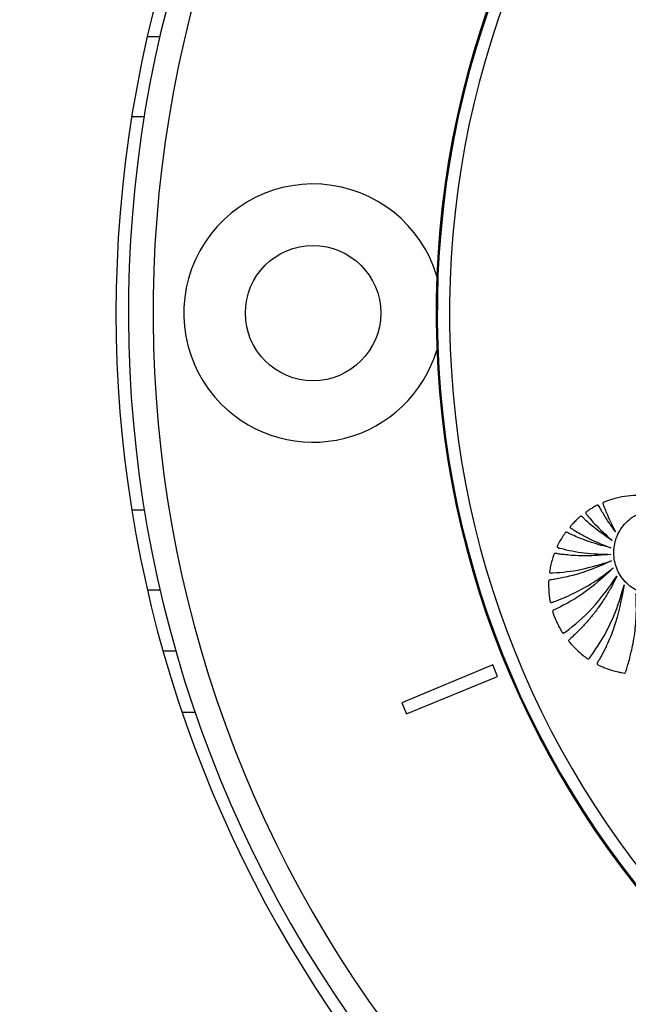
# Model space of a CAD drawing. Header units: millimetres. Extents: x 1471 to 17407, y 627 to 16320.
# Tile 33 of 74: x 3348 to 3447, y 10091 to 10252. Entities that reach past the tile are written whole.
import ezdxf

# ---------------------------------------------------------------- set-up
doc = ezdxf.new("R2010")
doc.units = ezdxf.units.MM
doc.header["$LTSCALE"] = 2
doc.layers.add('COMPONENT_GEOMETRY', color=7, linetype='Continuous')
doc.styles.add('SLDTEXTSTYLE0', font='TXT', dxfattribs={"width": 0.75})
doc.dimstyles.new('SLDDIMSTYLE1', dxfattribs={"dimtxt": 100, "dimasz": 6.604, "dimexe": 0, "dimexo": 0.0625, "dimgap": 25, "dimtad": 0, "dimtih": 1, "dimtoh": 1, "dimdec": 0, "dimrnd": 1e-09, "dimzin": 12, "dimdsep": 46, "dimtxsty": 'SLDTEXTSTYLE0', "dimsah": 1, "dimcen": 0.09, "dimadec": 0, "dimazin": 3, "dimtfac": 1, "dimtdec": 0, "dimtofl": 0, "dimtmove": 0, "dimatfit": 3, "dimfxl": 1, "dimfrac": 2, "dimtolj": 1, "dimtzin": 12, "dimarcsym": 0})

# ---------------------------------------------------------------- blocks, each defined once
blk = doc.blocks.new('_D_1')
at = {"layer": 'COMPONENT_GEOMETRY', "color": 7}
for p, q in [((8879.1, 12946.13), (8879.1, 8407.68)), ((2657.77, 9298.99), (2657.77, 8407.68)), ((5531.42, 8558.06), (5500.95, 8558.06)), ((5500.95, 8558.06), (5500.95, 8399.31)), ((6005.45, 8558.06), (6035.92, 8558.06)), ((6035.92, 8558.06), (6035.92, 8399.31)), ((2657.77, 8414.03), (5450.27, 8414.03)), ((8879.1, 8414.03), (6086.6, 8414.03)), ((5500.95, 8399.31), (5531.42, 8399.31)), ((6035.92, 8399.31), (6005.45, 8399.31))]:
    blk.add_line(p, q, dxfattribs=at)
for points in [[(2657.77, 8414.03), (2664.37, 8413.02), (2664.37, 8415.05)], [(8879.1, 8414.03), (8872.5, 8415.05), (8872.5, 8413.02)]]:
    blk.add_solid(points, dxfattribs=at)
at = {"layer": 'COMPONENT_GEOMETRY', "color": 7, "char_height": 100, "attachment_point": 1, "style": 'SLDTEXTSTYLE0'}
for s, insert in [('10\'2.47"', (5531.42, 8528.22)), ('3111', (5620.66, 8378.6))]:
    blk.add_mtext(s, dxfattribs=dict(at, insert=insert))

msp = doc.modelspace()

# ---------------------------------------------------------------- linework, layer by layer
at = {"color": 7, "linetype": 'Continuous', "lineweight": 25}
for p, q in [((3368.85, 10248.9), (3370.9, 10248.9)), ((3368.85, 10158.9), (3370.9, 10158.9)), ((3371.39, 10148.95), (3373.47, 10148.95)), ((3424.96, 10146.66), (3410.18, 10140.53)), ((3425.72, 10144.81), (3424.96, 10146.66)), ((3410.94, 10138.69), (3425.72, 10144.81)), ((3410.18, 10140.53), (3410.94, 10138.69))]:
    msp.add_line(p, q, dxfattribs=at)
at = {"color": 8, "linetype": 'Continuous', "lineweight": 25}
for p, q in [((3366.32, 10235.9), (3368.35, 10235.9)), ((3366.32, 10171.9), (3368.35, 10171.9)), ((3376.61, 10138.95), (3374.5, 10138.95))]:
    msp.add_line(p, q, dxfattribs=at)
at = {"color": 7, "linetype": 'Continuous', "lineweight": 25}
msp.add_circle((3395.77, 10203.9), 11, dxfattribs=at)
for centre, radius, start, end in [((3565.77, 10203.9), 202, 90, 24.5732), ((3565.77, 10203.9), 200, 65.6403, 24.3597), ((3565.77, 10203.9), 196, 66.0814, 23.9186), ((3565.77, 10203.9), 150, 91.6933, 358.3067), ((3565.77, 10203.9), 149.82, 91.6649, 358.3351), ((3565.77, 10203.9), 147.82, 92.3895, 357.6105), ((3395.77, 10203.9), 21, 16.6399, 225), ((3395.77, 10203.9), 21, 225, 343.3601)]:
    msp.add_arc(centre, radius, start, end, dxfattribs=at)
for points, knots in [([(3458.4, 10170.92), (3457.16, 10171.68), (3454.67, 10173.2), (3450.51, 10174.33), (3447.1, 10174.25), (3444.97, 10173.8), (3444.07, 10173.52), (3443.63, 10173.37), (3443.35, 10173.26), (3443.11, 10173.19), (3442.95, 10173.1), (3442.89, 10173.02), (3442.87, 10172.91), (3442.91, 10172.77), (3442.97, 10172.6), (3443.04, 10172.45), (3443.21, 10172.06), (3443.5, 10171.26), (3444.1, 10169.92), (3444.62, 10168.91), (3444.92, 10168.33)], [0, 0, 0, 0, 0.202229, 0.40583, 0.591312, 0.672977, 0.708933, 0.723066, 0.737203, 0.751346, 0.758346, 0.76153, 0.764796, 0.773005, 0.782354, 0.789655, 0.796108, 0.841429, 0.909394, 1, 1, 1, 1]), ([(3444.92, 10168.33), (3444.57, 10168.81), (3443.94, 10169.66), (3443.21, 10170.81), (3442.75, 10171.58), (3442.5, 10172.03), (3442.33, 10172.31), (3442.25, 10172.52), (3442.14, 10172.63), (3442.09, 10172.65), (3442.04, 10172.66), (3441.77, 10172.6), (3441.35, 10172.32), (3440.85, 10172.02), (3440.48, 10171.77), (3440.27, 10171.64), (3440.15, 10171.54), (3440.1, 10171.47), (3440.08, 10171.4), (3440.1, 10171.33), (3440.17, 10171.21), (3440.39, 10170.94), (3440.83, 10170.39), (3442.13, 10168.96), (3443.39, 10167.8), (3444.36, 10166.91)], [0, 0, 0, 0, 0.127698, 0.23016, 0.296705, 0.322542, 0.341876, 0.367198, 0.371042, 0.374711, 0.378669, 0.383491, 0.434305, 0.485479, 0.510406, 0.531464, 0.538702, 0.544566, 0.549073, 0.554075, 0.560071, 0.580208, 0.62816, 0.714057, 1, 1, 1, 1]), ([(3458.87, 10149.43), (3458.92, 10149.48), (3458.99, 10149.54), (3459.05, 10149.64), (3459.05, 10149.73), (3459, 10149.88), (3458.83, 10150.28), (3458.47, 10151.18), (3457.61, 10153.01), (3456.46, 10155.03), (3455.33, 10156.76), (3454.6, 10157.65), (3454.31, 10158.18), (3453.98, 10158.37), (3453.78, 10158.33), (3453.39, 10158.21), (3452.64, 10158.01), (3451.81, 10157.96), (3451.14, 10157.99), (3450.42, 10158.05), (3448.93, 10158.4), (3446.9, 10159.57), (3445.26, 10161.7), (3444.53, 10164.19), (3444.71, 10166.76), (3445.85, 10169.17), (3447.92, 10171.11), (3450.75, 10172.08), (3453.98, 10171.8), (3456.82, 10169.93), (3458.28, 10167.78), (3459.07, 10166.25), (3459.53, 10165.54), (3460.11, 10164.91), (3460.61, 10164.2), (3460.65, 10163.34), (3460.71, 10162.71), (3460.74, 10162.29), (3460.75, 10162.1), (3460.75, 10162.02), (3460.75, 10161.98), (3460.75, 10161.97), (3460.75, 10161.96), (3460.75, 10161.96), (3460.75, 10161.95), (3460.78, 10161.38), (3460.8, 10160.22), (3460.77, 10158.49), (3460.68, 10156.76), (3460.55, 10155.03), (3460.38, 10153.31), (3460.23, 10151.91), (3460.13, 10151.09), (3460.1, 10150.85)], [0, 0, 0, 0, 0.0032966, 0.0044508, 0.0060127, 0.0076363, 0.0119341, 0.0277509, 0.0558597, 0.112253, 0.1432712, 0.1581401, 0.1693379, 0.1728137, 0.1760335, 0.1791851, 0.193339, 0.2142755, 0.2199719, 0.2268437, 0.2499978, 0.2958207, 0.3397938, 0.3804541, 0.4219633, 0.4652446, 0.5095626, 0.5594472, 0.6094064, 0.6653695, 0.7217958, 0.7365556, 0.751316, 0.7635258, 0.7793182, 0.7926307, 0.8053556, 0.8110719, 0.813587, 0.8146937, 0.8151806, 0.8153948, 0.8154891, 0.8155306, 0.8155488, 0.8155631, 0.8441793, 0.8728415, 0.9015416, 0.9302542, 0.9589401, 0.9875496, 1, 1, 1, 1]), ([(3444.36, 10166.91), (3443.57, 10167.45), (3442.32, 10168.3), (3440.9, 10169.48), (3440.1, 10170.19), (3439.69, 10170.58), (3439.49, 10170.8), (3439.36, 10170.86), (3439.28, 10170.84), (3439.23, 10170.83), (3439.13, 10170.75), (3438.91, 10170.59), (3438.54, 10170.24), (3438.15, 10169.82), (3437.81, 10169.46), (3437.64, 10169.28), (3437.58, 10169.18), (3437.56, 10169.13), (3437.55, 10169.08), (3437.56, 10169.01), (3437.63, 10168.93), (3437.85, 10168.79), (3438.37, 10168.47), (3439.38, 10167.87), (3441.34, 10166.83), (3443.04, 10166.16), (3444.17, 10165.71)], [0, 0, 0, 0, 0.173667, 0.277701, 0.336774, 0.369433, 0.380571, 0.39028, 0.392921, 0.395812, 0.399929, 0.415801, 0.444961, 0.493447, 0.520917, 0.534753, 0.538746, 0.542045, 0.544886, 0.547523, 0.554857, 0.563491, 0.595044, 0.666572, 0.779172, 1, 1, 1, 1]), ([(3444.17, 10165.71), (3443.13, 10165.98), (3441.46, 10166.41), (3439.48, 10167.14), (3438.27, 10167.66), (3437.57, 10167.97), (3437.18, 10168.18), (3437.03, 10168.26), (3436.94, 10168.27), (3436.9, 10168.27), (3436.85, 10168.26), (3436.79, 10168.21), (3436.71, 10168.09), (3436.6, 10167.93), (3436.41, 10167.66), (3436.11, 10167.19), (3435.79, 10166.65), (3435.56, 10166.21), (3435.47, 10166), (3435.45, 10165.91), (3435.47, 10165.83), (3435.53, 10165.77), (3435.62, 10165.72), (3435.73, 10165.69), (3435.82, 10165.67), (3435.88, 10165.66), (3435.91, 10165.65), (3435.92, 10165.65), (3435.92, 10165.65), (3435.92, 10165.65), (3435.92, 10165.65), (3435.92, 10165.65), (3435.92, 10165.65), (3437.21, 10165.32), (3439.94, 10164.77), (3442.7, 10164.69), (3444.14, 10164.65)], [0, 0, 0, 0, 0.165667, 0.266279, 0.325785, 0.370092, 0.385201, 0.394149, 0.396289, 0.398331, 0.400329, 0.404851, 0.409546, 0.422041, 0.435842, 0.460922, 0.507787, 0.532654, 0.538534, 0.542969, 0.546556, 0.550022, 0.555764, 0.56218, 0.567863, 0.570218, 0.571206, 0.57163, 0.571814, 0.571894, 0.57193, 0.571945, 0.571952, 0.571957, 0.777413, 1, 1, 1, 1]), ([(3444.28, 10163.61), (3442.52, 10162.83), (3439.99, 10161.71), (3436.93, 10160.96), (3435.6, 10160.7), (3434.94, 10160.59), (3434.55, 10160.52), (3434.28, 10160.51), (3434.14, 10160.45), (3434.09, 10160.4), (3434.06, 10160.33), (3434.04, 10160.2), (3434.05, 10159.96), (3434.05, 10159.39), (3434.07, 10158.61), (3434.18, 10157.77), (3434.23, 10157.25), (3434.29, 10157), (3434.33, 10156.91), (3434.38, 10156.86), (3434.44, 10156.83), (3434.57, 10156.82), (3434.71, 10156.88), (3434.84, 10156.93), (3434.89, 10156.96), (3434.91, 10156.97), (3434.92, 10156.97), (3434.92, 10156.97), (3434.93, 10156.97), (3434.93, 10156.97), (3434.93, 10156.97), (3434.93, 10156.97), (3435.99, 10157.35), (3438.17, 10158.28), (3441.44, 10160.06), (3443.48, 10161.63), (3444.55, 10162.45)], [0, 0, 0, 0, 0.221218, 0.318628, 0.361529, 0.378392, 0.39526, 0.406999, 0.409707, 0.412374, 0.415346, 0.417923, 0.427889, 0.443092, 0.483276, 0.518157, 0.540037, 0.544161, 0.547903, 0.550197, 0.552664, 0.555265, 0.565387, 0.569719, 0.571381, 0.572047, 0.572325, 0.572445, 0.572497, 0.57252, 0.57253, 0.572534, 0.572538, 0.702949, 0.845438, 1, 1, 1, 1]), ([(3444.14, 10164.65), (3442.78, 10164.53), (3440.65, 10164.35), (3438.11, 10164.45), (3436.7, 10164.6), (3435.84, 10164.69), (3435.38, 10164.8), (3435.12, 10164.81), (3435.05, 10164.8), (3435, 10164.78), (3434.96, 10164.74), (3434.91, 10164.64), (3434.83, 10164.44), (3434.68, 10163.96), (3434.47, 10163.23), (3434.32, 10162.46), (3434.21, 10161.99), (3434.2, 10161.8), (3434.21, 10161.74), (3434.24, 10161.69), (3434.28, 10161.66), (3434.4, 10161.61), (3434.54, 10161.62), (3434.67, 10161.64), (3434.72, 10161.65), (3434.74, 10161.65), (3434.75, 10161.65), (3434.76, 10161.65), (3434.76, 10161.65), (3434.76, 10161.65), (3434.76, 10161.65), (3434.76, 10161.65), (3436.28, 10161.73), (3439.53, 10162.09), (3442.63, 10163.08), (3444.28, 10163.61)], [0, 0, 0, 0, 0.181563, 0.281452, 0.336766, 0.368324, 0.39543, 0.400295, 0.402717, 0.404776, 0.406735, 0.41078, 0.419527, 0.434462, 0.477332, 0.519899, 0.538335, 0.541449, 0.544399, 0.546346, 0.548841, 0.551627, 0.562442, 0.56711, 0.56892, 0.56965, 0.569956, 0.570088, 0.570146, 0.570171, 0.570182, 0.570187, 0.57019, 0.771132, 1, 1, 1, 1]), ([(3444.55, 10162.45), (3442.94, 10160.96), (3440.63, 10158.82), (3437.57, 10156.97), (3436.21, 10156.24), (3435.53, 10155.91), (3435.14, 10155.69), (3434.83, 10155.61), (3434.71, 10155.48), (3434.69, 10155.35), (3434.79, 10155.04), (3435.03, 10154.45), (3435.35, 10153.64), (3435.74, 10152.87), (3436.04, 10152.35), (3436.2, 10152.05), (3436.3, 10151.91), (3436.4, 10151.85), (3436.51, 10151.86), (3436.59, 10151.91), (3436.66, 10151.96), (3436.7, 10151.99), (3436.72, 10152.01), (3436.73, 10152.01), (3436.74, 10152.02), (3436.74, 10152.02), (3436.74, 10152.02), (3436.74, 10152.02), (3436.74, 10152.02), (3438.31, 10153.17), (3441.49, 10155.9), (3443.88, 10159.32), (3445.15, 10161.13)], [0, 0, 0, 0, 0.2255528, 0.3249177, 0.3686671, 0.3858599, 0.4030558, 0.4148985, 0.4176634, 0.4206622, 0.4279839, 0.4501466, 0.4874333, 0.5176517, 0.539746, 0.549342, 0.5531365, 0.5570922, 0.5603648, 0.5639821, 0.5674381, 0.5689722, 0.5696397, 0.5699311, 0.5700588, 0.5701149, 0.5701395, 0.5701504, 0.5701552, 0.5701589, 0.7715299, 1, 1, 1, 1]), ([(3445.15, 10161.13), (3444.89, 10160.6), (3444.37, 10159.53), (3443.47, 10157.98), (3442.49, 10156.49), (3441.44, 10155.05), (3440.3, 10153.67), (3439.1, 10152.35), (3438.14, 10151.46), (3437.57, 10150.9), (3437.37, 10150.77), (3437.3, 10150.65), (3437.3, 10150.58), (3437.34, 10150.46), (3437.7, 10150.09), (3438.34, 10149.34), (3439.27, 10148.53), (3439.98, 10147.97), (3440.33, 10147.72), (3440.45, 10147.67), (3440.53, 10147.66), (3440.61, 10147.69), (3440.69, 10147.76), (3440.76, 10147.85), (3440.81, 10147.93), (3440.85, 10147.99), (3440.86, 10148.01), (3440.87, 10148.02), (3440.87, 10148.02), (3440.87, 10148.02), (3440.87, 10148.02), (3440.87, 10148.02), (3440.87, 10148.02), (3441.67, 10149.11), (3443.18, 10151.45), (3445.08, 10155.36), (3445.89, 10158.23), (3446.31, 10159.71)], [0, 0, 0, 0, 0.057426, 0.114826, 0.172211, 0.229592, 0.286977, 0.344377, 0.401806, 0.412893, 0.421478, 0.424076, 0.425858, 0.427738, 0.436262, 0.474569, 0.523369, 0.554574, 0.56231, 0.564903, 0.567089, 0.56915, 0.572812, 0.576881, 0.580591, 0.582187, 0.582872, 0.58317, 0.5833, 0.583357, 0.583382, 0.583393, 0.583398, 0.583402, 0.713102, 0.851978, 1, 1, 1, 1]), ([(3446.31, 10159.71), (3445.88, 10157.35), (3445.26, 10153.95), (3443.8, 10150.51), (3443.11, 10149.07), (3442.72, 10148.34), (3442.38, 10147.68), (3442.07, 10147.26), (3441.95, 10147), (3441.92, 10146.88), (3441.97, 10146.76), (3442.17, 10146.62), (3442.59, 10146.47), (3443.35, 10146.11), (3444.3, 10145.8), (3445.22, 10145.54), (3445.86, 10145.44), (3446.21, 10145.33), (3446.41, 10145.35), (3446.52, 10145.42), (3446.65, 10145.75), (3446.82, 10146.36), (3447.06, 10147.13), (3447.29, 10147.96), (3447.53, 10148.93), (3447.8, 10150.25), (3448.13, 10152.32), (3448.37, 10155.03), (3448.28, 10157.17), (3448.24, 10158.25)], [0, 0, 0, 0, 0.226718, 0.326617, 0.352803, 0.378996, 0.4052, 0.423578, 0.427974, 0.432067, 0.43542, 0.439009, 0.45551, 0.47762, 0.518825, 0.549936, 0.567789, 0.580796, 0.58381, 0.586672, 0.592895, 0.616517, 0.647493, 0.669087, 0.698685, 0.742291, 0.796477, 0.898237, 1, 1, 1, 1])]:
    msp.add_open_spline(points, degree=3, knots=knots, dxfattribs=at)

# ---------------------------------------------------------------- dimensions: what is measured, and where the dimension line sits
at = {"layer": 'COMPONENT_GEOMETRY', "color": 7}
dim = msp.add_linear_dim(base=(2657.77, 8414.03), p1=(8879.1, 12948.67), p2=(2657.77, 9301.53), dimstyle='SLDDIMSTYLE1', dxfattribs=at)
dim.commit()
dim.dimension.update_dxf_attribs({"geometry": '_D_1', "text_midpoint": (5768.44, 8414.03), "dimtype": 160})

doc.saveas('drawing.dxf')
